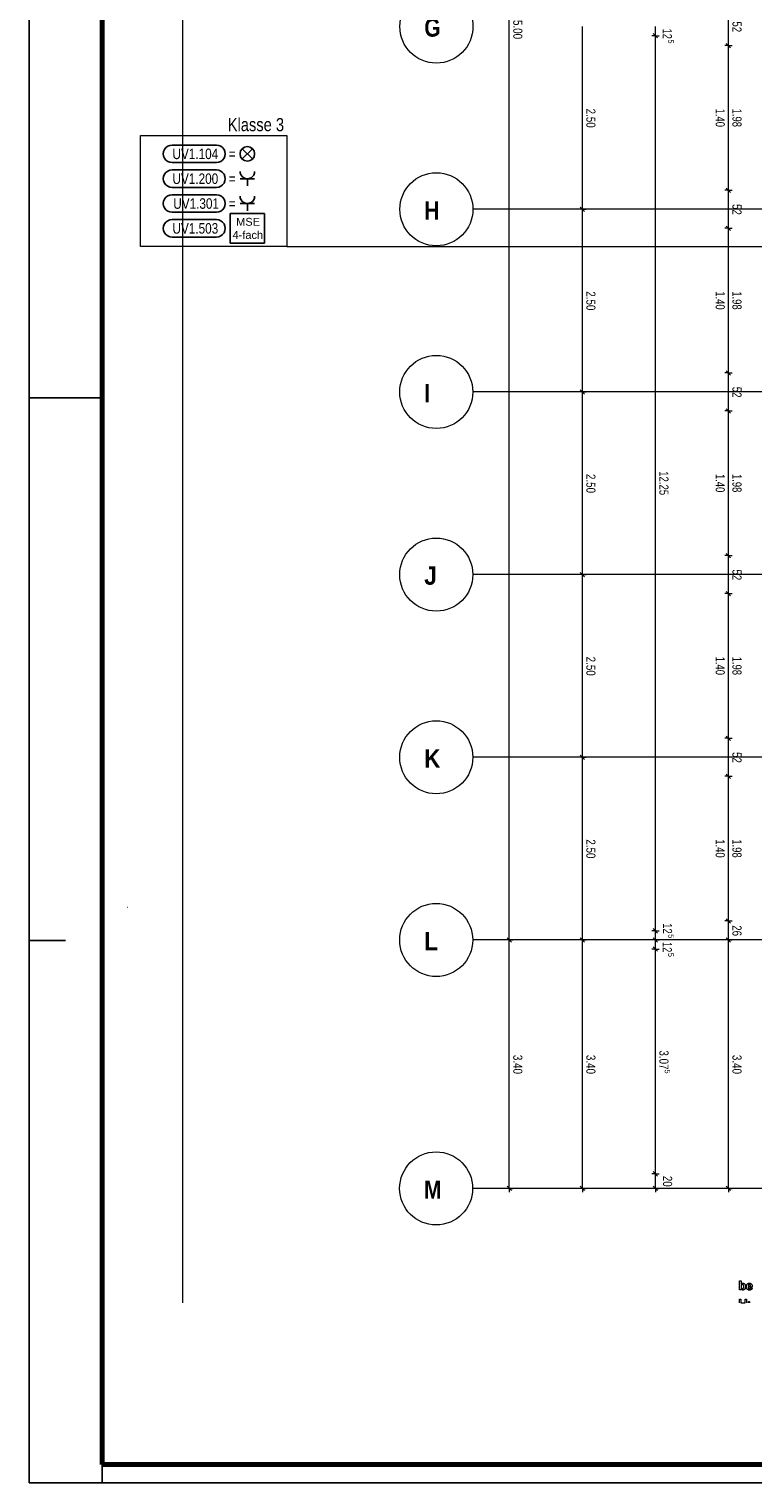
# Model space of a CAD drawing. Extents: x 1101 to 1942, y 41 to 882.
# Tile 1 of 113: x 1101 to 1299, y 41 to 439. Entities that reach past the tile are written whole.
import ezdxf
from ezdxf.lldxf.tags import DXFTag

# ---------------------------------------------------------------- set-up
doc = ezdxf.new("R2010")
doc.units = 0
doc.layers.get('0').update_dxf_attribs({"lineweight": 13})
for name, color, linetype, lineweight in [('Axen', 7, 'Continuous', 25), ('Beschriftung', 7, 'Continuous', 25), ('BI_E_Allgemein', 7, 'Continuous', 18), ('BI_X_Geometrie', 7, 'Continuous', 13), ('FORMAT', 7, 'Continuous', 25), ('Maßlinien', 7, 'Continuous', 25), ('PLAN_25003_01_A_5_1_DS_0_250708_0', 7, 'Continuous', 25)]:
    doc.layers.add(name, color=color, linetype=linetype, lineweight=lineweight)
doc.layers.add('BI_E_Starkstrom', color=1, linetype='Continuous', lineweight=25, true_color=0xff0000)
doc.layers.add('BI_E_Stromkreis', color=1, linetype='Continuous', lineweight=25, true_color=0xff0000)
doc.styles.get("Standard").update_dxf_attribs({"font": 'arial.ttf'})
tags = doc.linetypes.add('ALL_S25', pattern=[0.001, 0, -0.001]).pattern_tags.tags
tags[6:7] = [DXFTag(74, 4), DXFTag(75, 0), DXFTag(340, '0'), DXFTag(46, 1.0), DXFTag(50, 0.0), DXFTag(44, 0.0), DXFTag(45, 0.0)]
tags[4:5] = [DXFTag(74, 4), DXFTag(75, 0), DXFTag(340, '0'), DXFTag(46, 1.0), DXFTag(50, 0.0), DXFTag(44, 0.0), DXFTag(45, 0.0)]

# ---------------------------------------------------------------- blocks, each defined once
blk = doc.blocks.new('Blockreferenz-A03CP7DX1H', base_point=(1100.84, 40.85))
at = {"layer": 'FORMAT', "color": 0, "linetype": 'ByBlock', "ltscale": 0.25}
for p, q in [((1100.84, 881.85), (1100.84, 337.85)), ((1100.84, 337.85), (1100.84, 40.85)), ((1100.84, 337.85), (1120.84, 337.85)), ((1110.84, 189.35), (1100.84, 189.35)), ((1120.84, 45.85), (1120.84, 40.85)), ((1100.84, 40.85), (1941.84, 40.85))]:
    blk.add_line(p, q, dxfattribs=at)
at = {"layer": 'FORMAT', "color": 0, "linetype": 'ByBlock', "lineweight": 70, "ltscale": 0.7}
for p, q in [((1120.84, 876.85), (1120.84, 342.85)), ((1120.84, 342.85), (1120.84, 45.85)), ((1120.84, 45.85), (1936.84, 45.85))]:
    blk.add_line(p, q, dxfattribs=at)
blk = doc.blocks.new('Referenz-A03CP7E41H', base_point=(1127.79, 89.81))
at = {"layer": 'Axen', "color": 0, "linetype": 'ALL_S25', "lineweight": -2, "ltscale": 0.13}
for p, q in [((1661.84, 389.45), (1222.33, 389.45)), ((1661.83, 339.45), (1222.32, 339.45)), ((1661.82, 289.45), (1222.31, 289.45)), ((1661.81, 239.45), (1222.3, 239.45)), ((1661.8, 189.45), (1222.29, 189.45)), ((1661.78, 121.45), (1222.27, 121.45))]:
    blk.add_line(p, q, dxfattribs=at)
at = {"layer": 'Axen', "color": 0, "lineweight": -2}
for centre in [(1212.34, 439.45), (1212.33, 389.45), (1212.32, 339.45), (1212.31, 289.45), (1212.3, 239.45), (1212.29, 189.45), (1212.27, 121.45)]:
    blk.add_circle(centre, 10, dxfattribs=at)
at = {"layer": 'Beschriftung', "color": 0, "lineweight": -2}
for p, q in [((1295.28, 93.66), (1295.28, 96.16)), ((1295.28, 96.16), (1295.74, 96.16)), ((1295.74, 96.16), (1295.74, 95.26)), ((1296.06, 95.49), (1296.1, 95.5)), ((1296.1, 95.5), (1296.13, 95.51)), ((1296.13, 95.51), (1296.16, 95.51)), ((1296.16, 95.51), (1296.2, 95.52)), ((1296.2, 95.52), (1296.24, 95.52)), ((1296.24, 95.52), (1296.27, 95.52)), ((1296.27, 95.52), (1296.31, 95.51)), ((1296.31, 95.51), (1296.35, 95.51)), ((1296.35, 95.51), (1296.39, 95.5)), ((1296.39, 95.5), (1296.42, 95.49)), ((1297.82, 95.5), (1297.86, 95.51)), ((1297.86, 95.51), (1297.9, 95.51)), ((1297.9, 95.51), (1297.94, 95.52)), ((1297.94, 95.52), (1297.99, 95.52)), ((1297.99, 95.52), (1298.04, 95.52)), ((1298.04, 95.52), (1298.08, 95.51)), ((1298.08, 95.51), (1298.13, 95.51)), ((1298.13, 95.51), (1298.17, 95.5)), ((1295.7, 93.66), (1295.28, 93.66)), ((1295.73, 93.89), (1295.7, 93.93)), ((1295.7, 93.93), (1295.7, 93.66)), ((1295.74, 94.71), (1295.73, 94.68)), ((1295.73, 94.68), (1295.73, 94.64)), ((1295.73, 94.64), (1295.73, 94.61)), ((1295.73, 94.61), (1295.73, 94.58)), ((1295.73, 94.58), (1295.73, 94.54)), ((1295.73, 94.54), (1295.73, 94.51)), ((1295.73, 94.51), (1295.74, 94.48)), ((1295.76, 93.86), (1295.73, 93.89)), ((1295.74, 95.26), (1295.76, 95.3)), ((1295.75, 94.8), (1295.74, 94.77)), ((1295.74, 94.77), (1295.74, 94.74)), ((1295.74, 94.74), (1295.74, 94.71)), ((1295.74, 94.48), (1295.74, 94.45)), ((1295.74, 94.45), (1295.74, 94.42)), ((1295.74, 94.42), (1295.75, 94.39)), ((1295.76, 94.85), (1295.75, 94.82)), ((1295.75, 94.82), (1295.75, 94.8)), ((1295.75, 94.39), (1295.75, 94.37)), ((1295.75, 94.37), (1295.76, 94.34)), ((1295.76, 95.3), (1295.79, 95.32)), ((1295.77, 94.87), (1295.76, 94.85)), ((1295.76, 94.34), (1295.76, 94.32)), ((1295.76, 94.32), (1295.77, 94.29)), ((1295.79, 93.83), (1295.76, 93.86)), ((1295.78, 94.92), (1295.77, 94.9)), ((1295.77, 94.9), (1295.77, 94.87)), ((1295.77, 94.29), (1295.78, 94.27)), ((1295.79, 94.94), (1295.78, 94.92)), ((1295.78, 94.27), (1295.79, 94.25)), ((1295.79, 95.32), (1295.82, 95.35)), ((1295.8, 94.96), (1295.79, 94.94)), ((1295.79, 94.25), (1295.8, 94.23)), ((1295.82, 93.8), (1295.79, 93.83)), ((1295.82, 94.98), (1295.8, 94.96)), ((1295.8, 94.23), (1295.81, 94.21)), ((1295.81, 94.21), (1295.82, 94.19)), ((1295.82, 95.35), (1295.85, 95.37)), ((1295.83, 95), (1295.82, 94.98)), ((1295.82, 94.19), (1295.83, 94.17)), ((1295.85, 93.77), (1295.82, 93.8)), ((1295.84, 95.02), (1295.83, 95)), ((1295.83, 94.17), (1295.85, 94.15)), ((1295.85, 95.03), (1295.84, 95.02)), ((1295.85, 95.37), (1295.87, 95.4)), ((1295.87, 95.05), (1295.85, 95.03)), ((1295.85, 94.15), (1295.86, 94.13)), ((1295.88, 93.75), (1295.85, 93.77)), ((1295.86, 94.13), (1295.88, 94.11)), ((1295.87, 95.4), (1295.9, 95.42)), ((1295.88, 95.06), (1295.87, 95.05)), ((1295.9, 95.08), (1295.88, 95.06)), ((1295.88, 94.11), (1295.9, 94.09)), ((1295.91, 93.72), (1295.88, 93.75)), ((1295.9, 95.42), (1295.93, 95.44)), ((1295.91, 95.09), (1295.9, 95.08)), ((1295.9, 94.09), (1295.92, 94.08)), ((1295.93, 95.1), (1295.91, 95.09)), ((1295.95, 93.7), (1295.91, 93.72)), ((1295.92, 94.08), (1295.93, 94.06)), ((1295.93, 95.44), (1295.97, 95.45)), ((1295.95, 95.11), (1295.93, 95.1)), ((1295.93, 94.06), (1295.95, 94.05)), ((1295.96, 95.12), (1295.95, 95.11)), ((1295.95, 94.05), (1295.97, 94.04)), ((1295.99, 93.68), (1295.95, 93.7)), ((1295.98, 95.13), (1295.96, 95.12)), ((1295.97, 95.45), (1296, 95.47)), ((1295.97, 94.04), (1295.99, 94.03)), ((1296, 95.13), (1295.98, 95.13)), ((1295.99, 94.03), (1296.02, 94.02)), ((1296.02, 93.67), (1295.99, 93.68)), ((1296, 95.47), (1296.03, 95.48)), ((1296.02, 95.14), (1296, 95.13)), ((1296.03, 95.14), (1296.02, 95.14)), ((1296.02, 94.02), (1296.04, 94.02)), ((1296.06, 93.65), (1296.02, 93.67)), ((1296.03, 95.48), (1296.06, 95.49)), ((1296.05, 95.15), (1296.03, 95.14)), ((1296.04, 94.02), (1296.06, 94.01)), ((1296.07, 95.15), (1296.05, 95.15)), ((1296.06, 94.01), (1296.08, 94.01)), ((1296.09, 93.64), (1296.06, 93.65)), ((1296.09, 95.15), (1296.07, 95.15)), ((1296.08, 94.01), (1296.11, 94)), ((1296.11, 95.15), (1296.09, 95.15)), ((1296.13, 93.63), (1296.09, 93.64)), ((1296.13, 95.15), (1296.11, 95.15)), ((1296.11, 94), (1296.13, 94)), ((1296.15, 95.15), (1296.13, 95.15)), ((1296.13, 94), (1296.15, 94)), ((1296.17, 93.63), (1296.13, 93.63)), ((1296.17, 95.15), (1296.15, 95.15)), ((1296.15, 94), (1296.17, 94.01)), ((1296.19, 95.14), (1296.17, 95.15)), ((1296.17, 94.01), (1296.19, 94.01)), ((1296.2, 93.62), (1296.17, 93.63)), ((1296.21, 95.14), (1296.19, 95.14)), ((1296.19, 94.01), (1296.2, 94.01)), ((1296.2, 94.01), (1296.22, 94.02)), ((1296.24, 93.62), (1296.2, 93.62)), ((1296.23, 95.13), (1296.21, 95.14)), ((1296.22, 94.02), (1296.24, 94.02)), ((1296.25, 95.13), (1296.23, 95.13)), ((1296.24, 94.02), (1296.25, 94.03)), ((1296.28, 93.62), (1296.24, 93.62)), ((1296.27, 95.12), (1296.25, 95.13)), ((1296.25, 94.03), (1296.27, 94.04)), ((1296.28, 95.11), (1296.27, 95.12)), ((1296.27, 94.04), (1296.29, 94.05)), ((1296.3, 95.1), (1296.28, 95.11)), ((1296.32, 93.63), (1296.28, 93.62)), ((1296.29, 94.05), (1296.3, 94.06)), ((1296.31, 95.09), (1296.3, 95.1)), ((1296.3, 94.06), (1296.32, 94.07)), ((1296.33, 95.07), (1296.31, 95.09)), ((1296.32, 94.07), (1296.33, 94.08)), ((1296.35, 93.63), (1296.32, 93.63)), ((1296.35, 95.06), (1296.33, 95.07)), ((1296.33, 94.08), (1296.35, 94.09)), ((1296.36, 95.05), (1296.35, 95.06)), ((1296.35, 94.09), (1296.36, 94.11)), ((1296.39, 93.64), (1296.35, 93.63)), ((1296.37, 95.03), (1296.36, 95.05)), ((1296.36, 94.11), (1296.37, 94.12)), ((1296.39, 95.01), (1296.37, 95.03)), ((1296.37, 94.12), (1296.39, 94.14)), ((1296.4, 95), (1296.39, 95.01)), ((1296.39, 94.14), (1296.4, 94.16)), ((1296.42, 93.65), (1296.39, 93.64)), ((1296.41, 94.98), (1296.4, 95)), ((1296.4, 94.16), (1296.41, 94.18)), ((1296.42, 94.96), (1296.41, 94.98)), ((1296.41, 94.18), (1296.42, 94.2)), ((1296.42, 95.49), (1296.46, 95.48)), ((1296.43, 94.93), (1296.42, 94.96)), ((1296.42, 94.2), (1296.43, 94.22)), ((1296.45, 93.66), (1296.42, 93.65)), ((1296.44, 94.91), (1296.43, 94.93)), ((1296.43, 94.22), (1296.44, 94.24)), ((1296.45, 94.89), (1296.44, 94.91)), ((1296.44, 94.24), (1296.45, 94.26)), ((1296.46, 94.86), (1296.45, 94.89)), ((1296.45, 94.26), (1296.46, 94.29)), ((1296.49, 93.67), (1296.45, 93.66)), ((1296.46, 95.48), (1296.49, 95.47)), ((1296.47, 94.83), (1296.46, 94.86)), ((1296.46, 94.29), (1296.47, 94.31)), ((1296.47, 94.81), (1296.47, 94.83)), ((1296.48, 94.77), (1296.47, 94.81)), ((1296.47, 94.34), (1296.48, 94.37)), ((1296.47, 94.31), (1296.47, 94.34)), ((1296.48, 94.74), (1296.48, 94.77)), ((1296.49, 94.71), (1296.48, 94.74)), ((1296.48, 94.4), (1296.49, 94.43)), ((1296.48, 94.37), (1296.48, 94.4)), ((1296.49, 95.47), (1296.52, 95.46)), ((1296.49, 94.68), (1296.49, 94.71)), ((1296.49, 94.64), (1296.49, 94.68)), ((1296.49, 94.61), (1296.49, 94.64)), ((1296.49, 94.57), (1296.49, 94.61)), ((1296.49, 94.53), (1296.49, 94.57)), ((1296.49, 94.5), (1296.49, 94.53)), ((1296.49, 94.46), (1296.49, 94.5)), ((1296.49, 94.43), (1296.49, 94.46)), ((1296.52, 93.69), (1296.49, 93.67)), ((1296.52, 95.46), (1296.56, 95.44)), ((1296.55, 93.7), (1296.52, 93.69)), ((1296.58, 93.72), (1296.55, 93.7)), ((1296.56, 95.44), (1296.59, 95.42)), ((1296.61, 93.74), (1296.58, 93.72)), ((1296.59, 95.42), (1296.62, 95.4)), ((1296.64, 93.77), (1296.61, 93.74)), ((1296.62, 95.4), (1296.65, 95.38)), ((1296.67, 93.79), (1296.64, 93.77)), ((1296.65, 95.38), (1296.68, 95.36)), ((1296.7, 93.82), (1296.67, 93.79)), ((1296.68, 95.36), (1296.7, 95.33)), ((1296.7, 95.33), (1296.73, 95.31)), ((1296.73, 93.84), (1296.7, 93.82)), ((1296.73, 95.31), (1296.76, 95.28)), ((1296.75, 93.88), (1296.73, 93.84)), ((1296.78, 93.91), (1296.75, 93.88)), ((1296.76, 95.28), (1296.78, 95.25)), ((1296.78, 95.25), (1296.8, 95.21)), ((1296.8, 93.94), (1296.78, 93.91)), ((1296.8, 95.21), (1296.83, 95.18)), ((1296.82, 93.98), (1296.8, 93.94)), ((1296.84, 94.01), (1296.82, 93.98)), ((1296.83, 95.18), (1296.85, 95.14)), ((1296.86, 94.05), (1296.84, 94.01)), ((1296.85, 95.14), (1296.87, 95.11)), ((1296.88, 94.09), (1296.86, 94.05)), ((1296.87, 95.11), (1296.88, 95.07)), ((1296.88, 95.07), (1296.9, 95.03)), ((1296.9, 94.13), (1296.88, 94.09)), ((1296.9, 95.03), (1296.91, 94.99)), ((1296.91, 94.18), (1296.9, 94.13)), ((1296.91, 94.99), (1296.92, 94.94)), ((1296.92, 94.22), (1296.91, 94.18)), ((1296.92, 94.94), (1296.93, 94.9)), ((1296.93, 94.27), (1296.92, 94.22)), ((1296.93, 94.9), (1296.94, 94.85)), ((1296.94, 94.32), (1296.93, 94.27)), ((1296.94, 94.85), (1296.95, 94.8)), ((1296.95, 94.37), (1296.94, 94.32)), ((1296.95, 94.8), (1296.96, 94.75)), ((1296.96, 94.42), (1296.95, 94.37)), ((1296.96, 94.75), (1296.96, 94.7)), ((1296.96, 94.7), (1296.96, 94.65)), ((1296.96, 94.65), (1296.96, 94.59)), ((1296.96, 94.59), (1296.96, 94.53)), ((1296.96, 94.53), (1296.96, 94.48)), ((1296.96, 94.48), (1296.96, 94.42)), ((1297.2, 94.72), (1297.21, 94.77)), ((1297.2, 94.67), (1297.2, 94.72)), ((1297.2, 94.61), (1297.2, 94.67)), ((1297.2, 94.56), (1297.2, 94.61)), ((1297.2, 94.51), (1297.2, 94.56)), ((1297.2, 94.47), (1297.2, 94.51)), ((1297.2, 94.42), (1297.2, 94.47)), ((1297.21, 94.38), (1297.2, 94.42)), ((1297.21, 94.77), (1297.22, 94.82)), ((1297.21, 94.33), (1297.21, 94.38)), ((1297.22, 94.29), (1297.21, 94.33)), ((1297.22, 94.82), (1297.23, 94.87)), ((1297.23, 94.25), (1297.22, 94.29)), ((1297.23, 94.87), (1297.24, 94.91)), ((1297.24, 94.21), (1297.23, 94.25)), ((1297.24, 94.91), (1297.25, 94.96)), ((1297.25, 94.17), (1297.24, 94.21)), ((1297.25, 94.96), (1297.27, 95)), ((1297.26, 94.14), (1297.25, 94.17)), ((1297.28, 94.1), (1297.26, 94.14)), ((1297.27, 95), (1297.28, 95.04)), ((1297.28, 95.04), (1297.3, 95.08)), ((1297.29, 94.06), (1297.28, 94.1)), ((1297.31, 94.03), (1297.29, 94.06)), ((1297.3, 95.08), (1297.32, 95.12)), ((1297.33, 94), (1297.31, 94.03)), ((1297.32, 95.12), (1297.34, 95.16)), ((1297.35, 93.96), (1297.33, 94)), ((1297.34, 95.16), (1297.37, 95.2)), ((1297.37, 93.93), (1297.35, 93.96)), ((1297.37, 95.2), (1297.39, 95.23)), ((1297.39, 93.89), (1297.37, 93.93)), ((1297.39, 95.23), (1297.42, 95.26)), ((1297.42, 93.86), (1297.39, 93.89)), ((1297.42, 95.26), (1297.45, 95.29)), ((1297.46, 93.83), (1297.42, 93.86)), ((1297.45, 95.29), (1297.48, 95.32)), ((1297.49, 93.8), (1297.46, 93.83)), ((1297.48, 95.32), (1297.51, 95.35)), ((1297.52, 93.77), (1297.49, 93.8)), ((1297.51, 95.35), (1297.54, 95.37)), ((1297.56, 93.75), (1297.52, 93.77)), ((1297.54, 95.37), (1297.57, 95.4)), ((1297.6, 93.72), (1297.56, 93.75)), ((1297.57, 95.4), (1297.61, 95.42)), ((1297.64, 93.7), (1297.6, 93.72)), ((1297.61, 95.42), (1297.64, 95.44)), ((1297.64, 95.44), (1297.67, 95.45)), ((1297.68, 93.68), (1297.64, 93.7)), ((1298.81, 94.43), (1297.66, 94.43)), ((1297.66, 94.43), (1297.67, 94.41)), ((1297.67, 95.45), (1297.71, 95.47)), ((1297.68, 94.8), (1297.67, 94.77)), ((1297.67, 94.77), (1297.67, 94.75)), ((1297.67, 94.75), (1297.67, 94.73)), ((1297.67, 94.73), (1298.35, 94.73)), ((1297.67, 94.41), (1297.67, 94.38)), ((1297.67, 94.38), (1297.67, 94.36)), ((1297.67, 94.36), (1297.67, 94.33)), ((1297.67, 94.33), (1297.68, 94.31)), ((1297.69, 94.86), (1297.68, 94.84)), ((1297.68, 94.84), (1297.68, 94.82)), ((1297.68, 94.82), (1297.68, 94.8)), ((1297.68, 94.31), (1297.68, 94.29)), ((1297.68, 94.29), (1297.69, 94.26)), ((1297.73, 93.67), (1297.68, 93.68)), ((1297.7, 94.9), (1297.69, 94.88)), ((1297.69, 94.88), (1297.69, 94.86)), ((1297.69, 94.26), (1297.69, 94.24)), ((1297.69, 94.24), (1297.7, 94.22)), ((1297.71, 94.94), (1297.7, 94.92)), ((1297.7, 94.92), (1297.7, 94.9)), ((1297.7, 94.22), (1297.71, 94.2)), ((1297.71, 95.47), (1297.75, 95.48)), ((1297.72, 94.96), (1297.71, 94.94)), ((1297.71, 94.2), (1297.72, 94.18)), ((1297.73, 94.97), (1297.72, 94.96)), ((1297.72, 94.18), (1297.73, 94.17)), ((1297.74, 94.99), (1297.73, 94.97)), ((1297.73, 94.17), (1297.74, 94.15)), ((1297.77, 93.65), (1297.73, 93.67)), ((1297.75, 95.01), (1297.74, 94.99)), ((1297.74, 94.15), (1297.75, 94.13)), ((1297.75, 95.48), (1297.78, 95.49)), ((1297.76, 95.02), (1297.75, 95.01)), ((1297.75, 94.13), (1297.76, 94.12)), ((1297.77, 95.04), (1297.76, 95.02)), ((1297.76, 94.12), (1297.77, 94.1)), ((1297.78, 95.05), (1297.77, 95.04)), ((1297.77, 94.1), (1297.79, 94.09)), ((1297.82, 93.64), (1297.77, 93.65)), ((1297.78, 95.49), (1297.82, 95.5)), ((1297.79, 95.06), (1297.78, 95.05)), ((1297.81, 95.08), (1297.79, 95.06)), ((1297.79, 94.09), (1297.8, 94.07)), ((1297.8, 94.07), (1297.82, 94.06)), ((1297.82, 95.09), (1297.81, 95.08)), ((1297.83, 95.1), (1297.82, 95.09)), ((1297.82, 94.06), (1297.83, 94.05)), ((1297.87, 93.63), (1297.82, 93.64)), ((1297.85, 95.11), (1297.83, 95.1)), ((1297.83, 94.05), (1297.85, 94.04)), ((1297.86, 95.12), (1297.85, 95.11)), ((1297.85, 94.04), (1297.86, 94.03)), ((1297.88, 95.12), (1297.86, 95.12)), ((1297.86, 94.03), (1297.88, 94.02)), ((1297.92, 93.63), (1297.87, 93.63)), ((1297.89, 95.13), (1297.88, 95.12)), ((1297.88, 94.02), (1297.89, 94.01)), ((1297.91, 95.13), (1297.89, 95.13)), ((1297.89, 94.01), (1297.91, 94.01)), ((1297.93, 95.14), (1297.91, 95.13)), ((1297.91, 94.01), (1297.93, 94)), ((1297.98, 93.62), (1297.92, 93.63)), ((1297.94, 95.14), (1297.93, 95.14)), ((1297.93, 94), (1297.94, 93.99)), ((1297.96, 95.15), (1297.94, 95.14)), ((1297.94, 93.99), (1297.96, 93.99)), ((1297.98, 95.15), (1297.96, 95.15)), ((1297.96, 93.99), (1297.98, 93.99)), ((1298, 95.15), (1297.98, 95.15)), ((1297.98, 93.99), (1298, 93.98)), ((1298.03, 93.62), (1297.98, 93.62)), ((1298.02, 95.15), (1298, 95.15)), ((1298, 93.98), (1298.02, 93.98)), ((1298.05, 95.15), (1298.02, 95.15)), ((1298.02, 93.98), (1298.04, 93.98)), ((1298.07, 93.62), (1298.03, 93.62)), ((1298.04, 93.98), (1298.06, 93.98)), ((1298.08, 95.14), (1298.05, 95.15)), ((1298.06, 93.98), (1298.09, 93.99)), ((1298.1, 93.63), (1298.07, 93.62)), ((1298.11, 95.14), (1298.08, 95.14)), ((1298.09, 93.99), (1298.11, 93.99)), ((1298.14, 93.63), (1298.1, 93.63)), ((1298.14, 95.12), (1298.11, 95.14)), ((1298.11, 93.99), (1298.14, 94)), ((1298.17, 95.11), (1298.14, 95.12)), ((1298.14, 94), (1298.16, 94.01)), ((1298.17, 93.63), (1298.14, 93.63)), ((1298.16, 94.01), (1298.18, 94.02)), ((1298.17, 95.5), (1298.21, 95.49)), ((1298.2, 95.09), (1298.17, 95.11)), ((1298.2, 93.64), (1298.17, 93.63)), ((1298.18, 94.02), (1298.2, 94.03)), ((1298.23, 95.07), (1298.2, 95.09)), ((1298.2, 94.03), (1298.22, 94.04)), ((1298.23, 93.64), (1298.2, 93.64)), ((1298.21, 95.49), (1298.25, 95.48)), ((1298.22, 94.04), (1298.24, 94.06)), ((1298.25, 95.04), (1298.23, 95.07)), ((1298.26, 93.65), (1298.23, 93.64)), ((1298.24, 94.06), (1298.25, 94.08)), ((1298.25, 95.48), (1298.29, 95.47)), ((1298.26, 95.03), (1298.25, 95.04)), ((1298.25, 94.08), (1298.27, 94.1)), ((1298.27, 95.01), (1298.26, 95.03)), ((1298.29, 93.66), (1298.26, 93.65)), ((1298.29, 95), (1298.27, 95.01)), ((1298.27, 94.1), (1298.28, 94.12)), ((1298.28, 94.12), (1298.3, 94.15)), ((1298.29, 95.47), (1298.33, 95.45)), ((1298.29, 94.98), (1298.29, 95)), ((1298.3, 94.97), (1298.29, 94.98)), ((1298.32, 93.67), (1298.29, 93.66)), ((1298.31, 94.95), (1298.3, 94.97)), ((1298.3, 94.15), (1298.31, 94.18)), ((1298.32, 94.93), (1298.31, 94.95)), ((1298.31, 94.18), (1298.32, 94.21)), ((1298.33, 94.91), (1298.32, 94.93)), ((1298.32, 94.21), (1298.33, 94.24)), ((1298.35, 93.68), (1298.32, 93.67)), ((1298.33, 95.45), (1298.37, 95.43)), ((1298.33, 94.89), (1298.33, 94.91)), ((1298.34, 94.87), (1298.33, 94.89)), ((1298.33, 94.24), (1298.78, 94.16)), ((1298.34, 94.85), (1298.34, 94.87)), ((1298.35, 94.82), (1298.34, 94.85)), ((1298.35, 94.8), (1298.35, 94.82)), ((1298.35, 94.78), (1298.35, 94.8)), ((1298.35, 94.75), (1298.35, 94.78)), ((1298.35, 94.73), (1298.35, 94.75)), ((1298.38, 93.69), (1298.35, 93.68)), ((1298.37, 95.43), (1298.41, 95.41)), ((1298.41, 93.7), (1298.38, 93.69)), ((1298.41, 95.41), (1298.44, 95.39)), ((1298.43, 93.71), (1298.41, 93.7)), ((1298.46, 93.73), (1298.43, 93.71)), ((1298.44, 95.39), (1298.47, 95.37)), ((1298.48, 93.74), (1298.46, 93.73)), ((1298.47, 95.37), (1298.51, 95.34)), ((1298.51, 93.76), (1298.48, 93.74)), ((1298.51, 95.34), (1298.54, 95.31)), ((1298.53, 93.78), (1298.51, 93.76)), ((1298.55, 93.8), (1298.53, 93.78)), ((1298.54, 95.31), (1298.57, 95.28)), ((1298.57, 93.82), (1298.55, 93.8)), ((1298.57, 95.28), (1298.6, 95.25)), ((1298.6, 93.84), (1298.57, 93.82)), ((1298.6, 95.25), (1298.62, 95.22)), ((1298.62, 93.86), (1298.6, 93.84)), ((1298.62, 95.22), (1298.65, 95.18)), ((1298.63, 93.88), (1298.62, 93.86)), ((1298.65, 93.91), (1298.63, 93.88)), ((1298.65, 95.18), (1298.67, 95.14)), ((1298.67, 93.93), (1298.65, 93.91)), ((1298.67, 95.14), (1298.69, 95.1)), ((1298.69, 93.96), (1298.67, 93.93)), ((1298.69, 95.1), (1298.71, 95.06)), ((1298.7, 93.98), (1298.69, 93.96)), ((1298.72, 94.01), (1298.7, 93.98)), ((1298.71, 95.06), (1298.73, 95.01)), ((1298.73, 94.04), (1298.72, 94.01)), ((1298.73, 95.01), (1298.75, 94.96)), ((1298.75, 94.07), (1298.73, 94.04)), ((1298.75, 94.96), (1298.76, 94.91)), ((1298.76, 94.1), (1298.75, 94.07)), ((1298.76, 94.91), (1298.77, 94.86)), ((1298.77, 94.13), (1298.76, 94.1)), ((1298.77, 94.86), (1298.78, 94.81)), ((1298.78, 94.16), (1298.77, 94.13)), ((1298.78, 94.81), (1298.79, 94.75)), ((1298.79, 94.75), (1298.8, 94.69)), ((1298.8, 94.69), (1298.8, 94.63)), ((1298.8, 94.63), (1298.81, 94.57)), ((1298.81, 94.57), (1298.81, 94.5)), ((1298.81, 94.5), (1298.81, 94.43)), ((1295.33, 90.13), (1295.33, 91.16)), ((1295.33, 91.16), (1295.64, 91.16)), ((1295.64, 91.16), (1295.64, 90.14)), ((1295.64, 90.14), (1296.88, 90.14)), ((1296.88, 90.14), (1296.88, 91.16)), ((1296.88, 91.16), (1297.19, 91.16)), ((1297.19, 91.16), (1297.19, 90.13)), ((1297.76, 90.13), (1297.76, 90.48)), ((1297.76, 90.48), (1298.09, 90.48)), ((1298.09, 90.48), (1298.09, 90.13))]:
    blk.add_line(p, q, dxfattribs=at)
at = {"layer": 'Maßlinien', "color": 0, "lineweight": -2}
for p, q in [((1232.3, 189.45), (1232.3, 689.45)), ((1292.3, 434.25), (1292.3, 444.65)), ((1252.3, 389.45), (1252.3, 439.45)), ((1272.3, 436.95), (1272.3, 439.45)), ((1272.3, 436.95), (1271.3, 436.95)), ((1272.9, 436.35), (1271.7, 437.55)), ((1272.3, 436.95), (1273.3, 436.95)), ((1272.3, 191.95), (1272.3, 436.95)), ((1292.3, 434.25), (1291.3, 434.25)), ((1292.9, 433.65), (1291.7, 434.85)), ((1292.3, 434.25), (1293.3, 434.25)), ((1292.3, 394.65), (1292.3, 434.25)), ((1292.3, 394.65), (1291.3, 394.65)), ((1292.9, 394.05), (1291.7, 395.25)), ((1292.3, 394.65), (1293.3, 394.65)), ((1292.3, 384.25), (1292.3, 394.65)), ((1252.9, 388.85), (1251.7, 390.05)), ((1252.3, 389.45), (1251.3, 389.45)), ((1252.3, 389.45), (1253.3, 389.45)), ((1252.3, 339.45), (1252.3, 389.45)), ((1292.3, 384.25), (1291.3, 384.25)), ((1292.9, 383.65), (1291.7, 384.85)), ((1292.3, 384.25), (1293.3, 384.25)), ((1292.3, 344.65), (1292.3, 384.25)), ((1292.3, 344.65), (1291.3, 344.65)), ((1292.9, 344.05), (1291.7, 345.25)), ((1292.3, 344.65), (1293.3, 344.65)), ((1292.3, 334.25), (1292.3, 344.65)), ((1252.3, 339.45), (1251.3, 339.45)), ((1252.9, 338.85), (1251.7, 340.05)), ((1252.3, 339.45), (1253.3, 339.45)), ((1252.3, 289.45), (1252.3, 339.45)), ((1292.9, 333.65), (1291.7, 334.85)), ((1292.3, 334.25), (1291.3, 334.25)), ((1292.3, 334.25), (1293.3, 334.25)), ((1292.3, 294.65), (1292.3, 334.25)), ((1292.3, 294.65), (1291.3, 294.65)), ((1292.9, 294.05), (1291.7, 295.25)), ((1292.3, 294.65), (1293.3, 294.65)), ((1292.3, 284.25), (1292.3, 294.65)), ((1252.3, 289.45), (1251.3, 289.45)), ((1252.9, 288.85), (1251.7, 290.05)), ((1252.3, 289.45), (1253.3, 289.45)), ((1252.3, 239.45), (1252.3, 289.45)), ((1292.3, 284.25), (1291.3, 284.25)), ((1292.9, 283.65), (1291.7, 284.85)), ((1292.3, 284.25), (1293.3, 284.25)), ((1292.3, 256.16), (1292.3, 284.25)), ((1292.3, 246.64), (1292.3, 256.16)), ((1292.3, 244.65), (1291.3, 244.65)), ((1292.9, 244.05), (1291.7, 245.25)), ((1292.3, 244.65), (1292.3, 246.64)), ((1292.3, 244.65), (1293.3, 244.65)), ((1292.3, 237.12), (1292.3, 244.65)), ((1252.3, 239.45), (1251.3, 239.45)), ((1252.9, 238.85), (1251.7, 240.05)), ((1252.3, 239.45), (1253.3, 239.45)), ((1252.3, 238.01), (1252.3, 239.45)), ((1252.3, 189.45), (1252.3, 238.01)), ((1292.9, 233.65), (1291.7, 234.85)), ((1292.3, 234.25), (1292.3, 237.12)), ((1292.3, 234.25), (1291.3, 234.25)), ((1292.3, 234.25), (1293.3, 234.25)), ((1292.3, 218.08), (1292.3, 234.25)), ((1292.3, 215.2), (1292.3, 218.08)), ((1292.3, 208.56), (1292.3, 215.2)), ((1292.3, 199.04), (1292.3, 208.56)), ((1292.3, 194.65), (1292.3, 199.04)), ((1292.9, 194.05), (1291.7, 195.25)), ((1272.3, 191.95), (1271.3, 191.95)), ((1272.9, 191.35), (1271.7, 192.55)), ((1272.3, 191.95), (1273.3, 191.95)), ((1272.3, 189.45), (1272.3, 191.95)), ((1292.3, 194.65), (1291.3, 194.65)), ((1292.3, 194.65), (1293.3, 194.65)), ((1292.3, 189.52), (1292.3, 194.65)), ((1232.3, 189.45), (1231.3, 189.45)), ((1232.9, 188.85), (1231.7, 190.05)), ((1232.3, 189.45), (1233.3, 189.45)), ((1232.3, 121.45), (1232.3, 189.45)), ((1252.3, 189.45), (1251.3, 189.45)), ((1252.9, 188.85), (1251.7, 190.05)), ((1252.3, 189.45), (1253.3, 189.45)), ((1252.3, 121.45), (1252.3, 189.45)), ((1272.3, 189.45), (1271.3, 189.45)), ((1272.9, 188.85), (1271.7, 190.05)), ((1272.9, 186.35), (1271.7, 187.55)), ((1272.3, 189.45), (1273.3, 189.45)), ((1272.3, 186.95), (1272.3, 189.45)), ((1292.3, 189.45), (1291.3, 189.45)), ((1292.9, 188.85), (1291.7, 190.05)), ((1292.3, 189.45), (1292.3, 189.52)), ((1292.3, 189.45), (1293.3, 189.45)), ((1292.3, 180), (1292.3, 189.45)), ((1272.3, 186.95), (1271.3, 186.95)), ((1272.3, 186.95), (1273.3, 186.95)), ((1272.3, 177.18), (1272.3, 186.95)), ((1292.3, 173.16), (1292.3, 180)), ((1272.3, 125.45), (1272.3, 177.18)), ((1292.3, 170.48), (1292.3, 173.16)), ((1292.3, 121.45), (1292.3, 170.48)), ((1272.3, 125.45), (1271.3, 125.45)), ((1272.9, 124.85), (1271.7, 126.05)), ((1272.3, 125.45), (1273.3, 125.45)), ((1272.3, 121.45), (1272.3, 125.45)), ((1232.3, 121.45), (1231.3, 121.45)), ((1232.9, 120.85), (1231.7, 122.05)), ((1232.3, 121.45), (1233.3, 121.45)), ((1232.3, 121.45), (1232.3, 120.45)), ((1252.3, 121.45), (1251.3, 121.45)), ((1252.9, 120.85), (1251.7, 122.05)), ((1252.3, 121.45), (1253.3, 121.45)), ((1252.3, 121.45), (1252.3, 120.45)), ((1272.3, 121.45), (1271.3, 121.45)), ((1272.9, 120.85), (1271.7, 122.05)), ((1272.3, 121.45), (1273.3, 121.45)), ((1272.3, 121.45), (1272.3, 120.45)), ((1292.3, 121.45), (1291.3, 121.45)), ((1292.9, 120.85), (1291.7, 122.05)), ((1292.3, 121.45), (1293.3, 121.45)), ((1292.3, 121.45), (1292.3, 120.45))]:
    blk.add_line(p, q, dxfattribs=at)
at = {"layer": 'PLAN_25003_01_A_5_1_DS_0_250708_0', "color": 0, "lineweight": -2}
for p, q in [((1142.83, 868.51), (1142.83, 90.13)), ((1127.79, 198.46), (1127.83, 198.46))]:
    blk.add_line(p, q, dxfattribs=at)
at = {"layer": 'Axen', "color": 0, "lineweight": -2, "char_height": 5, "attachment_point": 1, "rotation": 359.9884}
for s, insert in [('{\\W0.99;\\fArial Narrow|b1|i0;G}', (1209.04, 441.7)), ('{\\W0.99;\\fArial Narrow|b1|i0;H}', (1209.03, 391.62)), ('{\\W0.97;\\fArial Narrow|b1|i0;I}', (1209.02, 341.62)), ('{\\W1.09;\\fArial Narrow|b1|i0;J}', (1209.01, 291.7)), ('{\\W1.07;\\fArial Narrow|b1|i0;K}', (1209, 241.62)), ('{\\W1.08;\\fArial Narrow|b1|i0;L}', (1208.99, 191.62)), ('{\\W0.99;\\fArial Narrow|b1|i0;M}', (1208.98, 123.62))]:
    blk.add_mtext(s, dxfattribs=dict(at, insert=insert))
at = {"layer": 'Maßlinien', "color": 0, "lineweight": -2, "attachment_point": 1, "rotation": 270}
for s, insert, char_height in [('{\\W0.77;\\fArial;25.00}', (1235.88, 442.75), 2.5), ('{\\W0.73;\\fArial;12}', (1276.8, 438.91), 2.5), ('{\\W0.76;\\fArial;52}', (1295.88, 440.87), 2.5), ('{\\W0.76;\\fArial;5}', (1277.28, 435.92), 1.5), ('{\\W0.77;\\fArial;2.50}', (1255.88, 417), 2.5), ('{\\W0.74;\\fArial;1.40}', (1291.29, 417), 2.5), ('{\\W0.74;\\fArial;1.98}', (1295.88, 417), 2.5), ('{\\W0.76;\\fArial;52}', (1295.88, 390.87), 2.5), ('{\\W0.77;\\fArial;2.50}', (1255.88, 367), 2.5), ('{\\W0.74;\\fArial;1.40}', (1291.29, 367), 2.5), ('{\\W0.74;\\fArial;1.98}', (1295.88, 367), 2.5), ('{\\W0.76;\\fArial;52}', (1295.88, 340.87), 2.5), ('{\\W0.77;\\fArial;2.50}', (1255.88, 317), 2.5), ('{\\W0.75;\\fArial;12.25}', (1275.88, 317.76), 2.5), ('{\\W0.74;\\fArial;1.40}', (1291.29, 317), 2.5), ('{\\W0.74;\\fArial;1.98}', (1295.88, 317), 2.5), ('{\\W0.76;\\fArial;52}', (1295.88, 290.87), 2.5), ('{\\W0.77;\\fArial;2.50}', (1255.88, 267), 2.5), ('{\\W0.74;\\fArial;1.40}', (1291.29, 267), 2.5), ('{\\W0.74;\\fArial;1.98}', (1295.88, 267), 2.5), ('{\\W0.76;\\fArial;52}', (1295.88, 240.87), 2.5), ('{\\W0.77;\\fArial;2.50}', (1255.88, 217), 2.5), ('{\\W0.74;\\fArial;1.40}', (1291.29, 217), 2.5), ('{\\W0.74;\\fArial;1.98}', (1295.88, 217), 2.5), ('{\\W0.73;\\fArial;12}', (1276.86, 194.01), 2.5), ('{\\W0.76;\\fArial;26}', (1295.88, 193.48), 2.5), ('{\\W0.73;\\fArial;12}', (1276.8, 188.91), 2.5), ('{\\W0.76;\\fArial;5}', (1277.34, 191.02), 1.5), ('{\\W0.76;\\fArial;5}', (1277.28, 185.92), 1.5), ('{\\W0.77;\\fArial;3.40}', (1235.88, 158), 2.5), ('{\\W0.77;\\fArial;3.40}', (1255.88, 158), 2.5), ('{\\W0.77;\\fArial;3.07}', (1275.88, 159.23), 2.5), ('{\\W0.77;\\fArial;3.40}', (1295.88, 158), 2.5), ('{\\W0.76;\\fArial;5}', (1276.33, 154), 1.5), ('{\\W0.76;\\fArial;20}', (1276.88, 124.88), 2.5)]:
    blk.add_mtext(s, dxfattribs=dict(at, insert=insert, char_height=char_height))
blk = doc.blocks.new('Blockreferenz-A03CP7QG1H', base_point=(1137.58, 388.62))
at = {"color": 0, "linetype": 'ByBlock', "lineweight": -2, "ltscale": 0.25}
for p, q in [((1152.12, 393.42), (1139.98, 393.42)), ((1152.12, 388.62), (1139.98, 388.62))]:
    blk.add_line(p, q, dxfattribs=at)
at = {"color": 0, "lineweight": -2}
for p, q in [((1158.59, 391.02), (1162.59, 391.02)), ((1160.59, 391.02), (1160.59, 389.02))]:
    blk.add_line(p, q, dxfattribs=at)
at = {"color": 0, "linetype": 'ByBlock', "lineweight": -2, "ltscale": 0.25}
for centre, major_axis in [((1139.98, 391.02), (0, 2.4)), ((1152.12, 391.02), (0, -2.4))]:
    blk.add_ellipse(centre, major_axis=major_axis, ratio=1, start_param=0, end_param=3.141593, dxfattribs=at)
at = {"color": 0, "lineweight": -2}
blk.add_ellipse((1160.59, 393.02), major_axis=(-2, 0), ratio=1, start_param=0, end_param=3.141593, dxfattribs=at)
at = {"color": 0, "lineweight": -2, "insert": (1140.31, 392.46), "char_height": 2.88, "attachment_point": 1}
blk.add_mtext('{\\W0.8;\\fArial;UV1.301}', dxfattribs=at)
at = {"color": 0, "linetype": 'ByBlock', "lineweight": -2, "ltscale": 0.25, "insert": (1155.48, 392.46), "char_height": 2.88, "attachment_point": 1}
blk.add_mtext('{\\W0.8;\\fArial;=}', dxfattribs=at)
blk = doc.blocks.new('Polygon-A03CP7QI1H', base_point=(1131.31, 379.22))
at = {"color": 0, "linetype": 'ByBlock', "lineweight": -2, "ltscale": 0.18}
for p, q in [((1131.31, 379.22), (1131.31, 409.62)), ((1131.31, 409.62), (1171.37, 409.62)), ((1171.37, 409.62), (1171.37, 379.22)), ((1171.37, 379.22), (1131.31, 379.22))]:
    blk.add_line(p, q, dxfattribs=at)
blk = doc.blocks.new('Blockreferenz-A03CP7QK1H', base_point=(1155.9, 380.17))
at = {"layer": 'BI_E_Starkstrom', "linetype": 'ByBlock', "ltscale": 0.25}
for p, q in [((1155.9, 380.17), (1155.9, 388.27)), ((1155.9, 388.27), (1165.29, 388.27)), ((1165.29, 388.27), (1165.29, 380.17)), ((1165.29, 380.17), (1155.9, 380.17))]:
    blk.add_line(p, q, dxfattribs=at)
at = {"layer": 'BI_E_Starkstrom', "linetype": 'ByBlock', "ltscale": 0.25, "char_height": 2.16, "attachment_point": 1}
for s, insert in [('{\\fArial;MSE}', (1157.52, 387.1)), ('{\\fArial;4-fach}', (1156.52, 383.49))]:
    blk.add_mtext(s, dxfattribs=dict(at, insert=insert))
blk = doc.blocks.new('Blockreferenz-A03CP7QM1H', base_point=(1137.58, 402.22))
at = {"color": 30, "linetype": 'ByBlock', "lineweight": -2, "ltscale": 0.25, "true_color": 0xff6600}
for p, q in [((1152.12, 407.02), (1139.98, 407.02)), ((1162.01, 403.21), (1159.18, 406.03)), ((1162.01, 406.03), (1159.18, 403.21)), ((1152.12, 402.22), (1139.98, 402.22))]:
    blk.add_line(p, q, dxfattribs=at)
blk.add_circle((1160.59, 404.62), 2, dxfattribs=at)
for centre, major_axis in [((1139.98, 404.62), (0, 2.4)), ((1152.12, 404.62), (0, -2.4))]:
    blk.add_ellipse(centre, major_axis=major_axis, ratio=1, start_param=0, end_param=3.141593, dxfattribs=at)
at = {"color": 30, "lineweight": -2, "true_color": 0xff6600, "insert": (1140.09, 406.06), "char_height": 2.88, "attachment_point": 1}
blk.add_mtext('{\\W0.8;\\fArial;UV1.104}', dxfattribs=at)
at = {"color": 30, "linetype": 'ByBlock', "lineweight": -2, "ltscale": 0.25, "true_color": 0xff6600, "insert": (1155.48, 406.06), "char_height": 2.88, "attachment_point": 1}
blk.add_mtext('{\\W0.8;\\fArial;=}', dxfattribs=at)
blk = doc.blocks.new('Blockreferenz-A03CP7QQ1H', base_point=(1137.58, 381.82))
at = {"layer": 'BI_E_Starkstrom', "color": 0, "linetype": 'ByBlock', "lineweight": -2, "ltscale": 0.25}
for p, q in [((1152.12, 386.62), (1139.98, 386.62)), ((1152.12, 381.82), (1139.98, 381.82))]:
    blk.add_line(p, q, dxfattribs=at)
for centre, major_axis in [((1139.98, 384.22), (0, 2.4)), ((1152.12, 384.22), (0, -2.4))]:
    blk.add_ellipse(centre, major_axis=major_axis, ratio=1, start_param=0, end_param=3.141593, dxfattribs=at)
at = {"layer": 'BI_E_Starkstrom', "color": 0, "lineweight": -2, "insert": (1140.09, 385.66), "char_height": 2.88, "attachment_point": 1}
blk.add_mtext('{\\W0.8;\\fArial;UV1.503}', dxfattribs=at)
blk = doc.blocks.new('Blockreferenz-A03CP7QS1H', base_point=(1137.58, 395.42))
at = {"color": 0, "linetype": 'ByBlock', "lineweight": -2, "ltscale": 0.25}
for p, q in [((1152.12, 400.22), (1139.98, 400.22)), ((1152.12, 395.42), (1139.98, 395.42))]:
    blk.add_line(p, q, dxfattribs=at)
at = {"color": 0, "lineweight": -2}
for p, q in [((1158.59, 397.82), (1162.59, 397.82)), ((1160.59, 397.82), (1160.59, 395.82))]:
    blk.add_line(p, q, dxfattribs=at)
at = {"color": 0, "linetype": 'ByBlock', "lineweight": -2, "ltscale": 0.25}
for centre, major_axis in [((1139.98, 397.82), (0, 2.4)), ((1152.12, 397.82), (0, -2.4))]:
    blk.add_ellipse(centre, major_axis=major_axis, ratio=1, start_param=0, end_param=3.141593, dxfattribs=at)
at = {"color": 0, "lineweight": -2}
blk.add_ellipse((1160.59, 399.82), major_axis=(-2, 0), ratio=1, start_param=0, end_param=3.141593, dxfattribs=at)
at = {"color": 0, "lineweight": -2, "insert": (1140.09, 399.26), "char_height": 2.88, "attachment_point": 1}
blk.add_mtext('{\\W0.8;\\fArial;UV1.200}', dxfattribs=at)
at = {"color": 0, "linetype": 'ByBlock', "lineweight": -2, "ltscale": 0.25, "insert": (1155.48, 399.26), "char_height": 2.88, "attachment_point": 1}
blk.add_mtext('{\\W0.8;\\fArial;=}', dxfattribs=at)

msp = doc.modelspace()

# ---------------------------------------------------------------- linework, layer by layer
at = {"layer": 'BI_X_Geometrie', "color": 7, "ltscale": 0.13}
msp.add_line((1171.37, 379.22), (1334.97, 379.22), dxfattribs=at)

# ---------------------------------------------------------------- block references
at = {"ltscale": 0.13}
msp.add_blockref('Blockreferenz-A03CP7DX1H', (1100.84, 40.85), dxfattribs=at)
at = {"color": 251, "lineweight": 13, "ltscale": 0.13, "true_color": 0x5f5f5f}
msp.add_blockref('Referenz-A03CP7E41H', (1127.79, 89.81), dxfattribs=at)
at = {"layer": 'BI_E_Allgemein', "color": 7, "ltscale": 0.18}
msp.add_blockref('Polygon-A03CP7QI1H', (1131.31, 379.22), dxfattribs=at)
at = {"layer": 'BI_E_Stromkreis', "ltscale": 0.25}
for name, p in [('Blockreferenz-A03CP7QM1H', (1137.58, 402.22)), ('Blockreferenz-A03CP7QS1H', (1137.58, 395.42)), ('Blockreferenz-A03CP7QG1H', (1137.58, 388.62)), ('Blockreferenz-A03CP7QQ1H', (1137.58, 381.82))]:
    msp.add_blockref(name, p, dxfattribs=at)
at = {"layer": 'BI_X_Geometrie', "ltscale": 0.13}
msp.add_blockref('Blockreferenz-A03CP7QK1H', (1155.9, 380.17), dxfattribs=at)

# ---------------------------------------------------------------- texts
at = {"layer": 'BI_E_Allgemein', "ltscale": 0.18, "insert": (1155.22, 414.42), "char_height": 3.6, "attachment_point": 1}
msp.add_mtext('{\\W0.8;\\fArial;Klasse 3}', dxfattribs=at)

doc.saveas('drawing.dxf')
